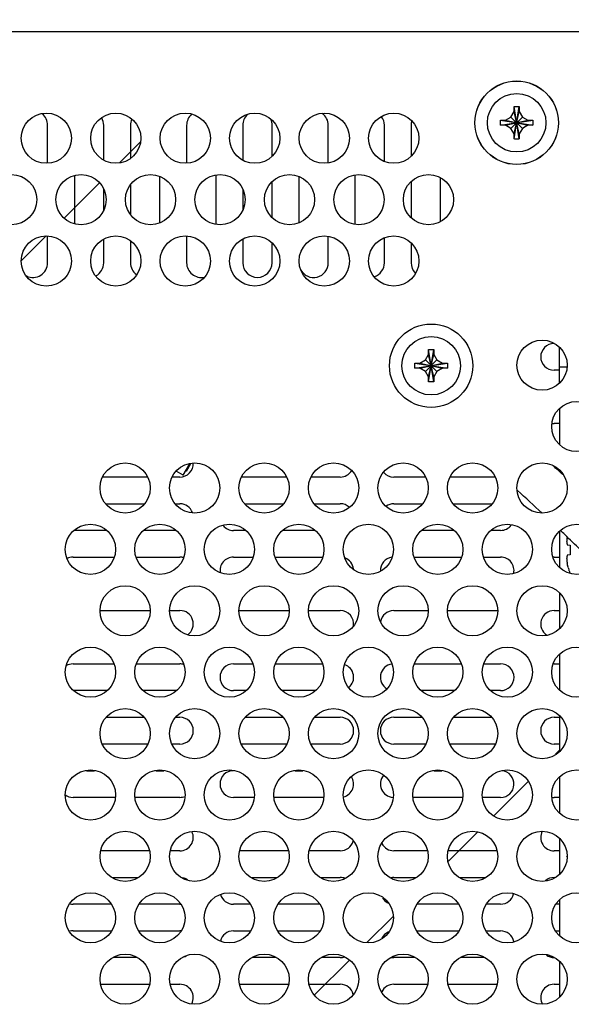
# Model space of a CAD drawing. Header units: inches. Extents: x 0 to 34, y 0 to 22.
# Tile 20 of 84: x 15.3 to 15.8, y 15.1 to 16. Entities that reach past the tile are written whole.
import ezdxf

# ---------------------------------------------------------------- set-up
doc = ezdxf.new("R2010")
doc.units = ezdxf.units.IN
doc.header["$LTSCALE"] = 1.87
doc.header["$MEASUREMENT"] = 0
doc.layers.get('0').update_dxf_attribs({"linetype": 'CONTINUOUS'})
doc.layers.add('COSMETIC', color=7, linetype='CONTINUOUS')
doc.layers.add('DIMENSIONS', color=7, linetype='CONTINUOUS')
doc.styles.get("Standard").update_dxf_attribs({"font": 'txt', "width": 0.8})
doc.dimstyles.new('DIMSTYLE_2', dxfattribs={"dimtxt": 0.125, "dimasz": 0.18, "dimexe": 0.18, "dimexo": 0.0625, "dimgap": 0.09, "dimtad": 0, "dimtih": 1, "dimtoh": 1, "dimlfac": 4, "dimzin": 4, "dimdsep": 46, "dimtxsty": 'STANDARD', "dimblk": '_FILLED', "dimblk1": '_FILLED', "dimblk2": '_FILLED', "dimcen": 0.09, "dimadec": 0, "dimazin": 0, "dimtp": 0.01, "dimtm": 0.01, "dimtfac": 1, "dimtofl": 0, "dimtmove": 0, "dimatfit": 3, "dimldrblk": '_FILLED', "dimfxl": 1, "dimtolj": 1, "dimtzin": 4, "dimarcsym": 0})

# ---------------------------------------------------------------- blocks, each defined once
blk = doc.blocks.new('_FILLED')
at = {"color": 0, "linetype": 'BYBLOCK'}
blk.add_solid([(0, 0), (-1, 0.1736), (-1, -0.1736)], dxfattribs=at)
blk = doc.blocks.new('*D5')
at = {"layer": 'DIMENSIONS', "color": 2, "linetype": 'CONTINUOUS'}
for p, q in [((14.68622, 15.40332), (14.68622, 18.36983)), ((18.77671, 16.05733), (18.77671, 18.36983)), ((14.68622, 18.24483), (15.56872, 18.24483)), ((18.77671, 18.24483), (17.01872, 18.24483))]:
    blk.add_line(p, q, dxfattribs=at)
at = {"layer": 'DIMENSIONS', "color": 2, "linetype": 'CONTINUOUS', "xscale": 0.18, "yscale": 0.18, "zscale": 0.18, "rotation": 180}
blk.add_blockref('_FILLED', (14.68622, 18.24483), dxfattribs=at)
at = {"layer": 'DIMENSIONS', "color": 2, "linetype": 'CONTINUOUS', "xscale": 0.18, "yscale": 0.18, "zscale": 0.18}
blk.add_blockref('_FILLED', (18.77671, 18.24483), dxfattribs=at)
at = {"layer": 'DIMENSIONS', "color": 2, "linetype": 'CONTINUOUS', "width": 0.8}
for s, p in [('[', (16.25622, 18.18233)), (']', (16.85622, 18.18233)), ('16.36', (15.63122, 18.18233)), ('415.6', (16.35622, 18.18233))]:
    blk.add_text(s, height=0.125, dxfattribs=at).set_placement(p)

msp = doc.modelspace()

# ---------------------------------------------------------------- linework, layer by layer
at = {"color": 7, "linetype": 'CONTINUOUS'}
for p, q in [((14.78421, 15.99483), (18.77671, 15.99483)), ((15.73809, 15.89411), (15.74283, 15.92454)), ((15.74283, 15.89411), (15.73809, 15.92454)), ((15.73809, 15.91983), (15.73809, 15.92439)), ((15.74284, 15.92439), (15.74284, 15.91983)), ((15.72996, 15.9117), (15.73511, 15.91468)), ((15.73511, 15.91468), (15.73809, 15.91983)), ((15.73511, 15.90398), (15.74581, 15.91468)), ((15.74581, 15.90398), (15.73511, 15.91468)), ((15.73809, 15.89883), (15.74284, 15.91983)), ((15.74284, 15.89883), (15.73809, 15.91983)), ((15.74284, 15.91983), (15.74581, 15.91468)), ((15.74581, 15.91468), (15.75096, 15.9117)), ((15.30171, 15.87158), (15.30171, 15.90695)), ((15.35421, 15.87462), (15.35421, 15.90695)), ((15.37921, 15.90695), (15.37921, 15.87629)), ((15.43171, 15.90695), (15.43171, 15.87158)), ((15.48421, 15.90695), (15.48421, 15.87462)), ((15.51171, 15.87797), (15.51171, 15.90695)), ((15.56421, 15.87207), (15.56421, 15.90695)), ((15.61671, 15.87307), (15.61671, 15.90695)), ((15.64171, 15.90695), (15.64171, 15.87797)), ((15.72525, 15.9117), (15.75568, 15.90696)), ((15.72525, 15.90696), (15.75568, 15.9117)), ((15.7254, 15.9117), (15.72996, 15.9117)), ((15.72996, 15.90695), (15.7254, 15.90695)), ((15.72996, 15.9117), (15.75096, 15.90695)), ((15.72996, 15.90695), (15.75096, 15.9117)), ((15.73511, 15.90398), (15.72996, 15.90695)), ((15.75096, 15.90695), (15.74581, 15.90398)), ((15.75096, 15.9117), (15.75553, 15.9117)), ((15.75553, 15.90695), (15.75096, 15.90695)), ((15.73809, 15.89883), (15.73511, 15.90398)), ((15.73809, 15.89426), (15.73809, 15.89883)), ((15.74581, 15.90398), (15.74284, 15.89883)), ((15.74284, 15.89883), (15.74284, 15.89426)), ((15.32671, 15.85958), (15.32671, 15.81507)), ((15.40671, 15.81557), (15.40671, 15.85909)), ((15.45921, 15.81457), (15.45921, 15.86008)), ((15.53671, 15.85909), (15.53671, 15.81557)), ((15.58921, 15.86008), (15.58921, 15.81457)), ((15.37921, 15.85075), (15.37921, 15.8239)), ((15.51171, 15.82047), (15.51171, 15.85419)), ((15.64171, 15.85419), (15.64171, 15.82047)), ((15.66921, 15.81712), (15.66921, 15.85753)), ((15.35421, 15.82764), (15.35421, 15.84701)), ((15.48421, 15.84701), (15.48421, 15.82764)), ((15.30171, 15.7782), (15.30171, 15.80308)), ((15.35421, 15.7782), (15.35421, 15.80003)), ((15.37921, 15.79836), (15.37921, 15.7782)), ((15.43171, 15.80308), (15.43171, 15.7782)), ((15.48421, 15.80003), (15.48421, 15.7782)), ((15.51171, 15.7782), (15.51171, 15.79669)), ((15.56421, 15.7782), (15.56421, 15.80258)), ((15.61671, 15.7782), (15.61671, 15.80159)), ((15.64171, 15.79669), (15.64171, 15.7782)), ((15.65809, 15.66661), (15.66283, 15.69704)), ((15.66283, 15.66661), (15.65809, 15.69704)), ((15.65809, 15.69233), (15.65809, 15.69689)), ((15.66284, 15.69689), (15.66284, 15.69233)), ((15.78046, 15.66546), (15.78046, 15.69919)), ((15.64525, 15.6842), (15.67568, 15.67946)), ((15.64525, 15.67946), (15.67568, 15.6842)), ((15.6454, 15.6842), (15.64996, 15.6842)), ((15.64996, 15.6842), (15.65511, 15.68718)), ((15.64996, 15.6842), (15.67096, 15.67945)), ((15.64996, 15.67945), (15.67096, 15.6842)), ((15.65511, 15.68718), (15.65809, 15.69233)), ((15.65511, 15.67648), (15.66581, 15.68718)), ((15.66581, 15.67648), (15.65511, 15.68718)), ((15.65809, 15.67133), (15.66284, 15.69233)), ((15.66284, 15.67133), (15.65809, 15.69233)), ((15.66284, 15.69233), (15.66581, 15.68718)), ((15.66581, 15.68718), (15.67096, 15.6842)), ((15.67096, 15.6842), (15.67553, 15.6842)), ((15.64996, 15.67945), (15.6454, 15.67945)), ((15.65511, 15.67648), (15.64996, 15.67945)), ((15.65809, 15.67133), (15.65511, 15.67648)), ((15.66581, 15.67648), (15.66284, 15.67133)), ((15.67096, 15.67945), (15.66581, 15.67648)), ((15.67553, 15.67945), (15.67096, 15.67945)), ((15.78046, 15.67758), (15.77546, 15.67758)), ((15.78046, 15.68088), (15.78742, 15.68088)), ((15.65809, 15.66676), (15.65809, 15.67133)), ((15.66284, 15.67133), (15.66284, 15.66676)), ((15.78046, 15.64169), (15.78046, 15.60797)), ((15.78046, 15.62758), (15.77546, 15.62758)), ((15.42851, 15.57925), (15.42198, 15.58302)), ((15.42851, 15.57925), (15.43467, 15.58992)), ((15.78046, 15.58271), (15.78046, 15.58419)), ((15.78074, 15.58245), (15.78183, 15.58245)), ((15.39508, 15.57758), (15.35334, 15.57758)), ((15.42546, 15.57758), (15.41834, 15.57758)), ((15.52508, 15.57758), (15.48334, 15.57758)), ((15.57546, 15.57758), (15.54834, 15.57758)), ((15.65508, 15.57758), (15.62546, 15.57758)), ((15.72008, 15.57758), (15.67834, 15.57758)), ((15.35635, 15.55258), (15.39208, 15.55258)), ((15.42135, 15.55258), (15.42546, 15.55258)), ((15.48635, 15.55258), (15.52208, 15.55258)), ((15.55135, 15.55258), (15.57546, 15.55258)), ((15.62546, 15.55258), (15.65208, 15.55258)), ((15.68135, 15.55258), (15.71708, 15.55258)), ((15.35663, 15.52758), (15.32679, 15.52758)), ((15.42163, 15.52758), (15.39179, 15.52758)), ((15.48663, 15.52758), (15.47546, 15.52758)), ((15.55163, 15.52758), (15.52179, 15.52758)), ((15.68163, 15.52758), (15.65179, 15.52758)), ((15.72546, 15.52758), (15.71679, 15.52758)), ((15.78046, 15.52669), (15.78046, 15.49297)), ((15.78776, 15.51413), (15.79045, 15.51384)), ((15.79045, 15.51384), (15.79045, 15.50471)), ((15.32546, 15.50258), (15.36377, 15.50258)), ((15.38465, 15.50258), (15.42546, 15.50258)), ((15.47546, 15.50258), (15.49377, 15.50258)), ((15.51465, 15.50258), (15.55877, 15.50258)), ((15.64465, 15.50258), (15.68877, 15.50258)), ((15.70965, 15.50258), (15.72546, 15.50258)), ((15.77546, 15.50258), (15.78046, 15.50258)), ((15.79045, 15.50471), (15.78776, 15.50442)), ((15.78046, 15.46919), (15.78046, 15.43546)), ((15.35071, 15.45258), (15.39771, 15.45258)), ((15.41571, 15.45258), (15.42546, 15.45258)), ((15.48071, 15.45258), (15.52771, 15.45258)), ((15.54571, 15.45258), (15.57546, 15.45258)), ((15.62546, 15.45258), (15.65771, 15.45258)), ((15.67571, 15.45258), (15.72271, 15.45258)), ((15.77546, 15.45258), (15.78046, 15.45258)), ((15.78046, 15.41169), (15.78046, 15.37797)), ((15.32546, 15.40258), (15.36367, 15.40258)), ((15.38475, 15.40258), (15.42546, 15.40258)), ((15.47546, 15.40258), (15.49367, 15.40258)), ((15.51475, 15.40258), (15.55867, 15.40258)), ((15.64475, 15.40258), (15.68867, 15.40258)), ((15.70975, 15.40258), (15.72546, 15.40258)), ((15.77546, 15.40258), (15.78046, 15.40258)), ((15.35738, 15.37758), (15.32604, 15.37758)), ((15.42238, 15.37758), (15.39104, 15.37758)), ((15.48738, 15.37758), (15.47546, 15.37758)), ((15.55238, 15.37758), (15.52104, 15.37758)), ((15.68238, 15.37758), (15.65104, 15.37758)), ((15.72546, 15.37758), (15.71604, 15.37758)), ((15.35668, 15.35258), (15.39174, 15.35258)), ((15.42168, 15.35258), (15.42546, 15.35258)), ((15.48668, 15.35258), (15.52174, 15.35258)), ((15.55168, 15.35258), (15.57546, 15.35258)), ((15.62546, 15.35258), (15.65174, 15.35258)), ((15.68168, 15.35258), (15.71674, 15.35258)), ((15.77546, 15.35258), (15.78046, 15.35258)), ((15.78046, 15.35419), (15.78046, 15.32046)), ((15.39542, 15.32758), (15.35301, 15.32758)), ((15.42546, 15.32758), (15.41801, 15.32758)), ((15.52542, 15.32758), (15.48301, 15.32758)), ((15.57546, 15.32758), (15.54801, 15.32758)), ((15.65542, 15.32758), (15.62546, 15.32758)), ((15.72042, 15.32758), (15.67801, 15.32758)), ((15.78046, 15.32758), (15.77546, 15.32758)), ((15.33794, 15.30258), (15.34548, 15.30258)), ((15.40294, 15.30258), (15.41048, 15.30258)), ((15.53294, 15.30258), (15.54048, 15.30258)), ((15.66294, 15.30258), (15.67048, 15.30258)), ((15.78046, 15.29669), (15.78046, 15.26297)), ((15.36477, 15.27758), (15.32546, 15.27758)), ((15.42546, 15.27758), (15.38366, 15.27758)), ((15.49477, 15.27758), (15.47546, 15.27758)), ((15.55977, 15.27758), (15.51366, 15.27758)), ((15.68977, 15.27758), (15.64366, 15.27758)), ((15.72546, 15.27758), (15.70866, 15.27758)), ((15.78046, 15.27758), (15.77546, 15.27758)), ((15.78046, 15.23919), (15.78046, 15.20546)), ((15.39667, 15.22758), (15.35176, 15.22758)), ((15.42546, 15.22758), (15.41676, 15.22758)), ((15.52667, 15.22758), (15.48176, 15.22758)), ((15.57546, 15.22758), (15.54676, 15.22758)), ((15.65667, 15.22758), (15.62546, 15.22758)), ((15.72167, 15.22758), (15.67676, 15.22758)), ((15.78046, 15.22758), (15.77546, 15.22758)), ((15.36228, 15.20258), (15.38614, 15.20258)), ((15.49228, 15.20258), (15.51614, 15.20258)), ((15.55728, 15.20258), (15.57546, 15.20258)), ((15.62546, 15.20258), (15.64614, 15.20258)), ((15.68728, 15.20258), (15.71114, 15.20258)), ((15.77546, 15.20258), (15.77614, 15.20258)), ((15.36091, 15.17758), (15.32546, 15.17758)), ((15.42546, 15.17758), (15.38751, 15.17758)), ((15.49091, 15.17758), (15.47546, 15.17758)), ((15.55591, 15.17758), (15.51751, 15.17758)), ((15.68591, 15.17758), (15.64751, 15.17758)), ((15.72546, 15.17758), (15.71251, 15.17758)), ((15.78046, 15.17758), (15.77751, 15.17758)), ((15.78046, 15.18169), (15.78046, 15.14797)), ((15.32546, 15.15258), (15.36125, 15.15258)), ((15.38718, 15.15258), (15.42546, 15.15258)), ((15.47546, 15.15258), (15.49125, 15.15258)), ((15.51718, 15.15258), (15.55625, 15.15258)), ((15.64718, 15.15258), (15.68625, 15.15258)), ((15.71218, 15.15258), (15.72546, 15.15258)), ((15.77718, 15.15258), (15.78046, 15.15258)), ((15.38539, 15.12758), (15.36303, 15.12758)), ((15.51539, 15.12758), (15.49303, 15.12758)), ((15.57546, 15.12758), (15.55803, 15.12758)), ((15.64539, 15.12758), (15.62546, 15.12758)), ((15.71039, 15.12758), (15.68803, 15.12758)), ((15.78046, 15.12419), (15.78046, 15.09046)), ((15.35166, 15.10258), (15.39677, 15.10258)), ((15.41666, 15.10258), (15.42546, 15.10258)), ((15.48166, 15.10258), (15.52677, 15.10258)), ((15.54666, 15.10258), (15.57546, 15.10258)), ((15.62546, 15.10258), (15.65677, 15.10258)), ((15.67666, 15.10258), (15.72177, 15.10258)), ((15.77546, 15.10258), (15.78046, 15.10258))]:
    msp.add_line(p, q, dxfattribs=at)
at = {"color": 3, "linetype": 'CONTINUOUS'}
for q in [(15.43101, 15.58358), (15.43565, 15.59012)]:
    msp.add_line((15.43166, 15.58321), q, dxfattribs=at)
at = {"color": 7, "linetype": 'CONTINUOUS'}
for centre, radius in [((15.74046, 15.90933), 0.039), ((15.74046, 15.90933), 0.02738), ((15.30046, 15.89483), 0.0235), ((15.36546, 15.89483), 0.0235), ((15.43046, 15.89483), 0.0235), ((15.49546, 15.89483), 0.0235), ((15.56046, 15.89483), 0.0235), ((15.62546, 15.89483), 0.0235), ((15.26796, 15.83733), 0.0235), ((15.33296, 15.83733), 0.0235), ((15.39796, 15.83733), 0.0235), ((15.46296, 15.83733), 0.0235), ((15.52796, 15.83733), 0.0235), ((15.59296, 15.83733), 0.0235), ((15.65796, 15.83733), 0.0235), ((15.30046, 15.77983), 0.0235), ((15.36546, 15.77983), 0.0235), ((15.43046, 15.77983), 0.0235), ((15.49546, 15.77983), 0.0235), ((15.56046, 15.77983), 0.0235), ((15.62546, 15.77983), 0.0235), ((15.66046, 15.68183), 0.039), ((15.66046, 15.68183), 0.02738), ((15.76421, 15.68233), 0.0235), ((15.79671, 15.62483), 0.0235), ((15.37421, 15.56733), 0.0235), ((15.43921, 15.56733), 0.0235), ((15.50421, 15.56733), 0.0235), ((15.56921, 15.56733), 0.0235), ((15.63421, 15.56733), 0.0235), ((15.69921, 15.56733), 0.0235), ((15.76421, 15.56733), 0.0235), ((15.34171, 15.50983), 0.0235), ((15.40671, 15.50983), 0.0235), ((15.47171, 15.50983), 0.0235), ((15.53671, 15.50983), 0.0235), ((15.60171, 15.50983), 0.0235), ((15.66671, 15.50983), 0.0235), ((15.73171, 15.50983), 0.0235), ((15.79671, 15.50983), 0.0235), ((15.37421, 15.45233), 0.0235), ((15.43921, 15.45233), 0.0235), ((15.50421, 15.45233), 0.0235), ((15.56921, 15.45233), 0.0235), ((15.63421, 15.45233), 0.0235), ((15.69921, 15.45233), 0.0235), ((15.76421, 15.45233), 0.0235), ((15.34171, 15.39483), 0.0235), ((15.40671, 15.39483), 0.0235), ((15.47171, 15.39483), 0.0235), ((15.53671, 15.39483), 0.0235), ((15.60171, 15.39483), 0.0235), ((15.66671, 15.39483), 0.0235), ((15.73171, 15.39483), 0.0235), ((15.79671, 15.39483), 0.0235), ((15.37421, 15.33733), 0.0235), ((15.43921, 15.33733), 0.0235), ((15.50421, 15.33733), 0.0235), ((15.56921, 15.33733), 0.0235), ((15.63421, 15.33733), 0.0235), ((15.69921, 15.33733), 0.0235), ((15.76421, 15.33733), 0.0235), ((15.34171, 15.27983), 0.0235), ((15.40671, 15.27983), 0.0235), ((15.47171, 15.27983), 0.0235), ((15.53671, 15.27983), 0.0235), ((15.60171, 15.27983), 0.0235), ((15.66671, 15.27983), 0.0235), ((15.73171, 15.27983), 0.0235), ((15.79671, 15.27983), 0.0235), ((15.37421, 15.22233), 0.0235), ((15.43921, 15.22233), 0.0235), ((15.50421, 15.22233), 0.0235), ((15.56921, 15.22233), 0.0235), ((15.63421, 15.22233), 0.0235), ((15.69921, 15.22233), 0.0235), ((15.76421, 15.22233), 0.0235), ((15.34171, 15.16483), 0.0235), ((15.40671, 15.16483), 0.0235), ((15.47171, 15.16483), 0.0235), ((15.53671, 15.16483), 0.0235), ((15.60171, 15.16483), 0.0235), ((15.66671, 15.16483), 0.0235), ((15.73171, 15.16483), 0.0235), ((15.79671, 15.16483), 0.0235), ((15.37421, 15.10733), 0.0235), ((15.43921, 15.10733), 0.0235), ((15.50421, 15.10733), 0.0235), ((15.56921, 15.10733), 0.0235), ((15.63421, 15.10733), 0.0235), ((15.69921, 15.10733), 0.0235), ((15.76421, 15.10733), 0.0235)]:
    msp.add_circle(centre, radius, dxfattribs=at)
for centre, radius, start, end in [((15.28796, 15.90695), 0.01375, 0, 51.34653), ((15.34046, 15.90695), 0.01375, 0, 29.83728), ((15.44546, 15.90695), 0.01375, 131.54743, 180), ((15.49796, 15.90695), 0.01375, 132.72516, 180), ((15.55046, 15.90695), 0.01375, 0, 54.26578), ((15.60296, 15.90695), 0.01375, 0, 35.73139), ((15.39296, 15.90695), 0.01375, 155.97526, 180), ((15.49796, 15.90695), 0.01375, 0, 24.05931), ((15.65546, 15.90695), 0.01375, 163.24897, 180), ((15.28796, 15.7782), 0.01375, 244.05042, 360), ((15.34046, 15.7782), 0.01375, 297.99598, 360), ((15.39296, 15.7782), 0.01375, 180, 233.19496), ((15.44546, 15.7782), 0.01375, 180, 282.07741), ((15.49796, 15.7782), 0.01375, 180, 360), ((15.55046, 15.7782), 0.01375, 208.60894, 360), ((15.60296, 15.7782), 0.01375, 289.12451, 360), ((15.65546, 15.7782), 0.01375, 180, 224.48625), ((15.77546, 15.69008), 0.0125, 90, 270), ((15.77546, 15.64008), 0.0125, 262.08436, 270), ((15.42546, 15.59008), 0.0125, 270, 2.22794), ((15.57546, 15.59008), 0.0125, 270, 328.88292), ((15.62546, 15.59008), 0.0125, 221.5791, 270), ((15.42546, 15.54008), 0.0125, 19.63241, 90), ((15.57546, 15.54008), 0.0125, 48.16061, 90), ((15.62546, 15.54008), 0.0125, 90, 124.86889), ((15.47546, 15.54008), 0.0125, 219.78157, 270), ((15.72546, 15.54008), 0.0125, 270, 322.66742), ((15.32546, 15.49008), 0.0125, 90, 116.53556), ((15.42546, 15.49008), 0.0125, 74.86467, 90), ((15.47546, 15.49008), 0.0125, 90, 189.82227), ((15.57546, 15.49008), 0.0125, 6.55388, 69.42063), ((15.62546, 15.49008), 0.0125, 98.5024, 181.84272), ((15.72546, 15.49008), 0.0125, 347.71144, 90), ((15.77546, 15.49008), 0.0125, 90, 93.79403), ((15.42546, 15.44008), 0.0125, 305.84989, 90), ((15.57546, 15.44008), 0.0125, 352.1764, 90), ((15.62546, 15.44008), 0.0125, 90, 170.72155), ((15.77546, 15.44008), 0.0125, 90, 237.37389), ((15.32546, 15.39008), 0.0125, 90, 119.58466), ((15.42546, 15.39008), 0.0125, 74.13124, 90), ((15.47546, 15.39008), 0.0125, 90, 270), ((15.57546, 15.39008), 0.0125, 310.34084, 70.50655), ((15.62546, 15.39008), 0.0125, 98.31996, 239.33965), ((15.72546, 15.39008), 0.0125, 270, 90), ((15.77546, 15.39008), 0.0125, 90, 93.60337), ((15.42546, 15.34008), 0.0125, 270, 90), ((15.57546, 15.34008), 0.0125, 270, 90), ((15.62546, 15.34008), 0.0125, 90, 270), ((15.77546, 15.34008), 0.0125, 90, 270), ((15.47546, 15.29008), 0.0125, 90, 270), ((15.57546, 15.29008), 0.0125, 284.64457, 33.48137), ((15.62546, 15.29008), 0.0125, 140.05307, 266.71807), ((15.72546, 15.29008), 0.0125, 270, 83.98526), ((15.32546, 15.29008), 0.0125, 234.12803, 270), ((15.42546, 15.29008), 0.0125, 270, 292.5), ((15.77546, 15.29008), 0.0125, 260.95664, 270), ((15.42546, 15.24008), 0.0125, 270, 25.0446), ((15.77546, 15.24008), 0.0125, 152.53207, 270), ((15.57546, 15.24008), 0.0125, 270, 344.27368), ((15.62546, 15.24008), 0.0125, 207.60011, 270), ((15.42546, 15.19008), 0.0125, 55.49258, 77.59172), ((15.57546, 15.19008), 0.0125, 69.37257, 90), ((15.62546, 15.19008), 0.0125, 90, 101.73018), ((15.77546, 15.19008), 0.0125, 90, 130.43574), ((15.47546, 15.19008), 0.0125, 195.8411, 270), ((15.72546, 15.19008), 0.0125, 270, 346.42924), ((15.32546, 15.19008), 0.0125, 257.54159, 270), ((15.42546, 15.19008), 0.0125, 270, 271.95229), ((15.62546, 15.19008), 0.0125, 211.48303, 243.53108), ((15.32546, 15.14008), 0.0125, 90, 103.82845), ((15.42546, 15.14008), 0.0125, 86.61529, 90), ((15.47546, 15.14008), 0.0125, 90, 166.43977), ((15.62546, 15.14008), 0.0125, 113.16272, 153.55025), ((15.72546, 15.14008), 0.0125, 11.28256, 90), ((15.42546, 15.14008), 0.0125, 287.33626, 298.53921), ((15.57546, 15.14008), 0.0125, 270, 287.98219), ((15.62546, 15.14008), 0.0125, 260.97417, 270), ((15.77546, 15.14008), 0.0125, 235.52263, 270), ((15.42546, 15.09008), 0.0125, 332.51976, 90), ((15.57546, 15.09008), 0.0125, 13.89949, 90), ((15.62546, 15.09008), 0.0125, 90, 153.78363), ((15.77546, 15.09008), 0.0125, 90, 209.92897)]:
    msp.add_arc(centre, radius, start, end, dxfattribs=at)
for points, knots in [([(15.73809, 15.92454), (15.73862, 15.92456), (15.73967, 15.92458), (15.74125, 15.92458), (15.74231, 15.92456), (15.74283, 15.92454)], [0, 0, 0, 0, 0.332868, 0.667132, 1, 1, 1, 1]), ([(15.73809, 15.92439), (15.73809, 15.92442), (15.73809, 15.92447), (15.73809, 15.92452), (15.73809, 15.92454)], [0, 0, 0, 0, 0.49984, 1, 1, 1, 1]), ([(15.74283, 15.92454), (15.74283, 15.92452), (15.74283, 15.92447), (15.74284, 15.92442), (15.74284, 15.92439)], [0, 0, 0, 0, 0.500165, 1, 1, 1, 1]), ([(15.72521, 15.90933), (15.72521, 15.90959), (15.72522, 15.91012), (15.72523, 15.91091), (15.72524, 15.91143), (15.72525, 15.9117)], [0, 0, 0, 0, 0.334934, 0.668179, 1, 1, 1, 1]), ([(15.72525, 15.90696), (15.72524, 15.90722), (15.72523, 15.90775), (15.72522, 15.90854), (15.72521, 15.90906), (15.72521, 15.90933)], [0, 0, 0, 0, 0.331742, 0.664995, 1, 1, 1, 1]), ([(15.72525, 15.9117), (15.72527, 15.9117), (15.72532, 15.9117), (15.72537, 15.9117), (15.7254, 15.9117)], [0, 0, 0, 0, 0.500165, 1, 1, 1, 1]), ([(15.7254, 15.90695), (15.72537, 15.90695), (15.72532, 15.90696), (15.72527, 15.90696), (15.72525, 15.90696)], [0, 0, 0, 0, 0.49984, 1, 1, 1, 1]), ([(15.75553, 15.9117), (15.75555, 15.9117), (15.7556, 15.9117), (15.75565, 15.9117), (15.75568, 15.9117)], [0, 0, 0, 0, 0.49984, 1, 1, 1, 1]), ([(15.75568, 15.90696), (15.75565, 15.90696), (15.7556, 15.90696), (15.75555, 15.90695), (15.75553, 15.90695)], [0, 0, 0, 0, 0.500165, 1, 1, 1, 1]), ([(15.75568, 15.9117), (15.75568, 15.91143), (15.7557, 15.91091), (15.75571, 15.91012), (15.75571, 15.90959), (15.75571, 15.90933)], [0, 0, 0, 0, 0.331742, 0.664995, 1, 1, 1, 1]), ([(15.75571, 15.90933), (15.75571, 15.90906), (15.75571, 15.90854), (15.7557, 15.90775), (15.75568, 15.90722), (15.75568, 15.90696)], [0, 0, 0, 0, 0.334934, 0.668179, 1, 1, 1, 1]), ([(15.73809, 15.89411), (15.73809, 15.89414), (15.73809, 15.89419), (15.73809, 15.89424), (15.73809, 15.89426)], [0, 0, 0, 0, 0.500165, 1, 1, 1, 1]), ([(15.74283, 15.89411), (15.74231, 15.8941), (15.74125, 15.89408), (15.73967, 15.89408), (15.73862, 15.8941), (15.73809, 15.89411)], [0, 0, 0, 0, 0.332868, 0.667132, 1, 1, 1, 1]), ([(15.74284, 15.89426), (15.74284, 15.89424), (15.74283, 15.89419), (15.74283, 15.89414), (15.74283, 15.89411)], [0, 0, 0, 0, 0.49984, 1, 1, 1, 1]), ([(15.65809, 15.69704), (15.65862, 15.69706), (15.65967, 15.69708), (15.66125, 15.69708), (15.66231, 15.69706), (15.66283, 15.69704)], [0, 0, 0, 0, 0.332868, 0.667132, 1, 1, 1, 1]), ([(15.65809, 15.69689), (15.65809, 15.69692), (15.65809, 15.69697), (15.65809, 15.69702), (15.65809, 15.69704)], [0, 0, 0, 0, 0.49984, 1, 1, 1, 1]), ([(15.66283, 15.69704), (15.66283, 15.69702), (15.66283, 15.69697), (15.66284, 15.69692), (15.66284, 15.69689)], [0, 0, 0, 0, 0.500165, 1, 1, 1, 1]), ([(15.64521, 15.68183), (15.64521, 15.68209), (15.64522, 15.68262), (15.64523, 15.68341), (15.64524, 15.68393), (15.64525, 15.6842)], [0, 0, 0, 0, 0.334934, 0.668179, 1, 1, 1, 1]), ([(15.64525, 15.6842), (15.64527, 15.6842), (15.64532, 15.6842), (15.64537, 15.6842), (15.6454, 15.6842)], [0, 0, 0, 0, 0.500165, 1, 1, 1, 1]), ([(15.67553, 15.6842), (15.67555, 15.6842), (15.6756, 15.6842), (15.67565, 15.6842), (15.67568, 15.6842)], [0, 0, 0, 0, 0.49984, 1, 1, 1, 1]), ([(15.67568, 15.6842), (15.67568, 15.68393), (15.6757, 15.68341), (15.67571, 15.68262), (15.67571, 15.68209), (15.67571, 15.68183)], [0, 0, 0, 0, 0.331742, 0.664995, 1, 1, 1, 1]), ([(15.64525, 15.67946), (15.64524, 15.67972), (15.64523, 15.68025), (15.64522, 15.68104), (15.64521, 15.68156), (15.64521, 15.68183)], [0, 0, 0, 0, 0.331742, 0.664995, 1, 1, 1, 1]), ([(15.6454, 15.67945), (15.64537, 15.67945), (15.64532, 15.67946), (15.64527, 15.67946), (15.64525, 15.67946)], [0, 0, 0, 0, 0.49984, 1, 1, 1, 1]), ([(15.67568, 15.67946), (15.67565, 15.67946), (15.6756, 15.67946), (15.67555, 15.67945), (15.67553, 15.67945)], [0, 0, 0, 0, 0.500165, 1, 1, 1, 1]), ([(15.67571, 15.68183), (15.67571, 15.68156), (15.67571, 15.68104), (15.6757, 15.68025), (15.67568, 15.67972), (15.67568, 15.67946)], [0, 0, 0, 0, 0.334934, 0.668179, 1, 1, 1, 1]), ([(15.65809, 15.66661), (15.65809, 15.66664), (15.65809, 15.66669), (15.65809, 15.66674), (15.65809, 15.66676)], [0, 0, 0, 0, 0.500165, 1, 1, 1, 1]), ([(15.66283, 15.66661), (15.66231, 15.6666), (15.66125, 15.66658), (15.65967, 15.66658), (15.65862, 15.6666), (15.65809, 15.66661)], [0, 0, 0, 0, 0.332868, 0.667132, 1, 1, 1, 1]), ([(15.66284, 15.66676), (15.66284, 15.66674), (15.66283, 15.66669), (15.66283, 15.66664), (15.66283, 15.66661)], [0, 0, 0, 0, 0.49984, 1, 1, 1, 1]), ([(15.78734, 15.51878), (15.78733, 15.51878), (15.78732, 15.5186), (15.78731, 15.51843), (15.78729, 15.51826)], [0, 0, 0, 0, 0.019713, 1, 1, 1, 1]), ([(15.78742, 15.51962), (15.78742, 15.51962), (15.7874, 15.51947), (15.78738, 15.51931), (15.78737, 15.51917)], [0, 0, 0, 0, 0.02658, 1, 1, 1, 1]), ([(15.78751, 15.52047), (15.78751, 15.52047), (15.7875, 15.52033), (15.78748, 15.52019), (15.78746, 15.52006)], [0, 0, 0, 0, 0.027369, 1, 1, 1, 1]), ([(15.78722, 15.51712), (15.78723, 15.51696), (15.78725, 15.51679), (15.78727, 15.51662), (15.78727, 15.51661)], [0, 0, 0, 0, 0.945738, 1, 1, 1, 1]), ([(15.7873, 15.51641), (15.78731, 15.51632), (15.78732, 15.51622), (15.78734, 15.51612), (15.78734, 15.5161)], [0, 0, 0, 0, 0.860821, 1, 1, 1, 1]), ([(15.78738, 15.51587), (15.78739, 15.51579), (15.78741, 15.5157), (15.78742, 15.51562), (15.78743, 15.5156)], [0, 0, 0, 0, 0.821462, 1, 1, 1, 1]), ([(15.78748, 15.51534), (15.78749, 15.51527), (15.7875, 15.5152), (15.78752, 15.51512), (15.78752, 15.51511)], [0, 0, 0, 0, 0.825242, 1, 1, 1, 1]), ([(15.78759, 15.5148), (15.7876, 15.51475), (15.78762, 15.51469), (15.78763, 15.51462), (15.78763, 15.51462)], [0, 0, 0, 0, 0.869257, 1, 1, 1, 1]), ([(15.78734, 15.5024), (15.78733, 15.50239), (15.78732, 15.50229), (15.78731, 15.50219), (15.78729, 15.50209)], [0, 0, 0, 0, 0.019835, 1, 1, 1, 1]), ([(15.78734, 15.49977), (15.78734, 15.49976), (15.78735, 15.49963), (15.78736, 15.49951), (15.78737, 15.49938)], [0, 0, 0, 0, 0.027129, 1, 1, 1, 1]), ([(15.78742, 15.50289), (15.78742, 15.50289), (15.7874, 15.5028), (15.78738, 15.50271), (15.78737, 15.50262)], [0, 0, 0, 0, 0.026759, 1, 1, 1, 1]), ([(15.78742, 15.49893), (15.78742, 15.49892), (15.78743, 15.49877), (15.78745, 15.49863), (15.78746, 15.49849)], [0, 0, 0, 0, 0.028268, 1, 1, 1, 1]), ([(15.78751, 15.50339), (15.78751, 15.50339), (15.7875, 15.50331), (15.78748, 15.50323), (15.78746, 15.50315)], [0, 0, 0, 0, 0.027569, 1, 1, 1, 1]), ([(15.78751, 15.49808), (15.78751, 15.49807), (15.78753, 15.4979), (15.78756, 15.49773), (15.78758, 15.49756)], [0, 0, 0, 0, 0.022415, 1, 1, 1, 1])]:
    msp.add_open_spline(points, degree=3, knots=knots, dxfattribs=at)
at = {"linetype": 'CONTINUOUS'}
for points in [[(15.78359, 15.57984, 1.93122), (15.78062, 15.5826, 1.93059), (15.77765, 15.58534, 1.92995), (15.77466, 15.58807, 1.92931)], [(15.76419, 15.54385, 1.93282), (15.75655, 15.551, 1.93121), (15.74889, 15.55806, 1.92953), (15.74119, 15.56499, 1.9278)]]:
    msp.add_open_spline(points, degree=3, dxfattribs=at)
msp.add_open_spline([(15.81466, 15.49521, 1.94225), (15.80494, 15.50477, 1.94072), (15.79391, 15.51554, 1.93876), (15.78283, 15.52618, 1.93661), (15.78154, 15.52742, 1.93636)], degree=3, knots=[0, 0, 0, 0, 0.883437, 1, 1, 1, 1], dxfattribs=at)
at = {"color": 7, "linetype": 'CONTINUOUS'}
for points in [[(15.78727, 15.51795), (15.78725, 15.51767), (15.78723, 15.5174), (15.78722, 15.51712)], [(15.78729, 15.51826), (15.78728, 15.51816), (15.78728, 15.51805), (15.78727, 15.51795)], [(15.78737, 15.51917), (15.78736, 15.51904), (15.78735, 15.51891), (15.78734, 15.51878)], [(15.78746, 15.52006), (15.78745, 15.51991), (15.78743, 15.51977), (15.78742, 15.51962)], [(15.78758, 15.52099), (15.78756, 15.52082), (15.78753, 15.52064), (15.78751, 15.52047)], [(15.78763, 15.52133), (15.78761, 15.52122), (15.78759, 15.5211), (15.78758, 15.52099)], [(15.78765, 15.52153), (15.78764, 15.52146), (15.78764, 15.5214), (15.78763, 15.52133)], [(15.78727, 15.51661), (15.78728, 15.51654), (15.78729, 15.51648), (15.7873, 15.51641)], [(15.78734, 15.5161), (15.78735, 15.51602), (15.78737, 15.51594), (15.78738, 15.51587)], [(15.78743, 15.5156), (15.78744, 15.51551), (15.78746, 15.51543), (15.78748, 15.51534)], [(15.78752, 15.51511), (15.78754, 15.515), (15.78757, 15.5149), (15.78759, 15.5148)], [(15.78763, 15.51462), (15.78767, 15.51445), (15.78771, 15.51429), (15.78776, 15.51413)], [(15.78727, 15.50191), (15.78725, 15.50175), (15.78723, 15.50158), (15.78722, 15.50142)], [(15.78722, 15.50142), (15.78723, 15.50115), (15.78725, 15.50087), (15.78727, 15.5006)], [(15.78729, 15.50209), (15.78728, 15.50203), (15.78728, 15.50197), (15.78727, 15.50191)], [(15.78727, 15.5006), (15.78728, 15.50049), (15.78728, 15.50039), (15.78729, 15.50029)], [(15.78729, 15.50029), (15.78731, 15.50011), (15.78732, 15.49994), (15.78734, 15.49977)], [(15.78737, 15.50262), (15.78736, 15.50255), (15.78735, 15.50247), (15.78734, 15.5024)], [(15.78737, 15.49938), (15.78738, 15.49923), (15.7874, 15.49908), (15.78742, 15.49893)], [(15.78746, 15.50315), (15.78745, 15.50306), (15.78743, 15.50298), (15.78742, 15.50289)], [(15.78758, 15.5037), (15.78756, 15.5036), (15.78753, 15.5035), (15.78751, 15.50339)], [(15.78763, 15.5039), (15.78761, 15.50384), (15.78759, 15.50377), (15.78758, 15.5037)], [(15.78776, 15.50442), (15.78771, 15.50425), (15.78767, 15.50408), (15.78763, 15.5039)], [(15.78746, 15.49849), (15.78748, 15.49835), (15.7875, 15.49821), (15.78751, 15.49808)], [(15.78758, 15.49756), (15.78759, 15.49744), (15.78761, 15.49733), (15.78763, 15.49722)], [(15.78763, 15.49722), (15.78767, 15.49693), (15.78771, 15.49664), (15.78776, 15.49635)], [(15.78812, 15.49471), (15.78799, 15.49525), (15.78787, 15.4958), (15.78776, 15.49635)], [(15.78812, 15.49471), (15.78818, 15.49442), (15.78825, 15.49413), (15.78833, 15.49383)], [(15.78858, 15.49286), (15.78849, 15.49318), (15.78841, 15.49351), (15.78833, 15.49383)], [(15.78858, 15.49286), (15.78876, 15.49216), (15.78895, 15.49147), (15.78916, 15.49079)], [(15.78916, 15.49079), (15.78928, 15.49039), (15.78941, 15.49), (15.78954, 15.4896)], [(15.78954, 15.4896), (15.78968, 15.48921), (15.78982, 15.48882), (15.78997, 15.48844)], [(15.78997, 15.48844), (15.79008, 15.48816), (15.7902, 15.48788), (15.79032, 15.4876)], [(15.78725, 15.22236), (15.78724, 15.22219), (15.78723, 15.22202), (15.78722, 15.22185)]]:
    msp.add_open_spline(points, degree=3, dxfattribs=at)
at = {"layer": 'COSMETIC', "color": 2, "linetype": 'CONTINUOUS'}
for p, q in [((15.36915, 15.87206), (15.38823, 15.89114)), ((15.31722, 15.82013), (15.35016, 15.85307)), ((15.27697, 15.77989), (15.30041, 15.80332)), ((15.77672, 15.31796), (15.78046, 15.32171)), ((15.71921, 15.26046), (15.75108, 15.29233)), ((15.6766, 15.21785), (15.70369, 15.24494)), ((15.60035, 15.1416), (15.62494, 15.16619)), ((15.55134, 15.09259), (15.58395, 15.1252))]:
    msp.add_line(p, q, dxfattribs=at)
at = {"layer": 'COSMETIC', "color": 7, "linetype": 'CONTINUOUS'}
msp.add_circle((15.74046, 15.90933), 0.03913, dxfattribs=at)

# ---------------------------------------------------------------- dimensions: what is measured, and where the dimension line sits
at = {"layer": 'DIMENSIONS', "color": 2, "linetype": 'CONTINUOUS'}
dim = msp.add_linear_dim(base=(14.68622, 18.24483), p1=(18.77671, 16.05733), p2=(14.68622, 15.40332), angle=180, dimstyle='DIMSTYLE_2', dxfattribs=at)
dim.commit()
dim.dimension.update_dxf_attribs({"geometry": '*D5', "text_midpoint": (16.29372, 18.24483), "dimtype": 160})

doc.saveas('drawing.dxf')
